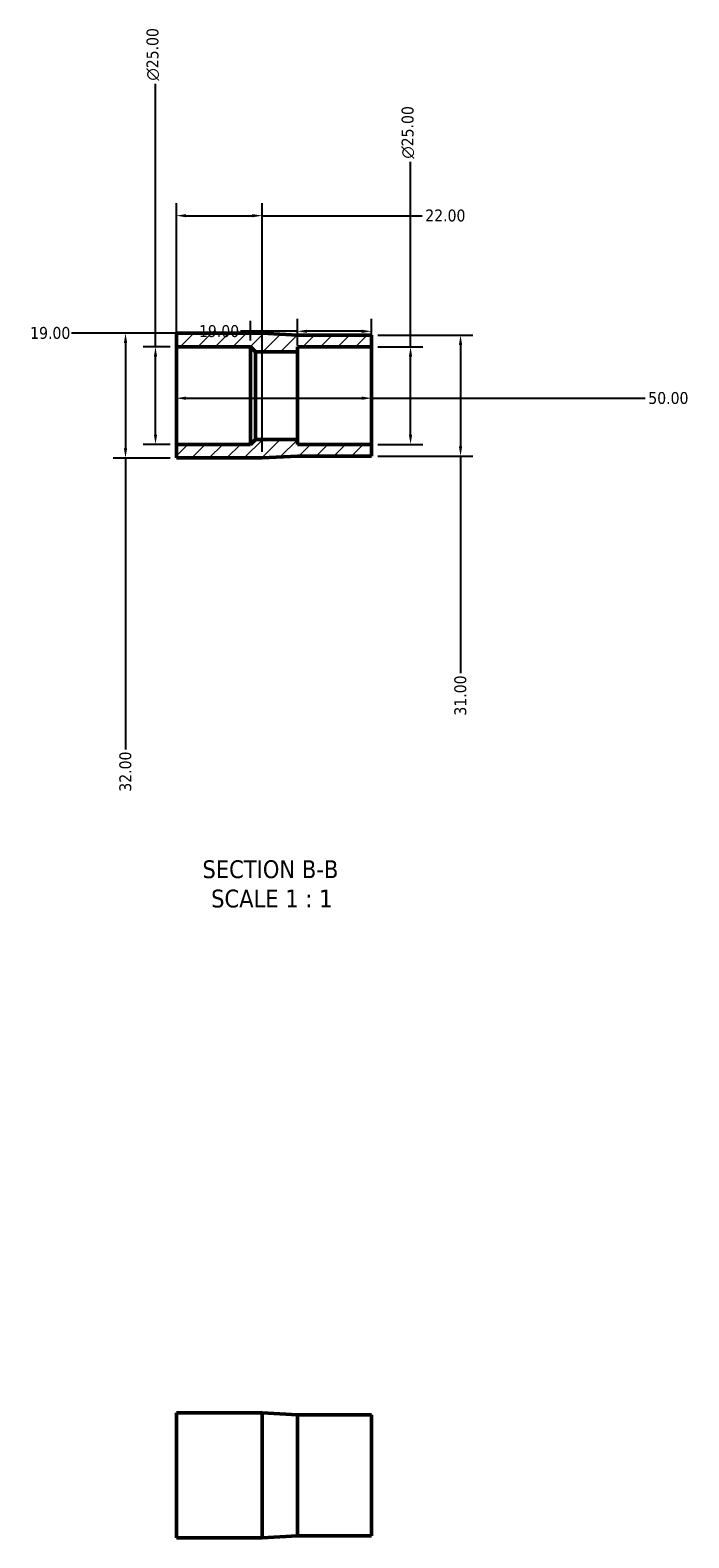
# Model space of a CAD drawing. Header units: millimetres. Extents: x 0 to 901, y -19 to 1060.
# Tile 2 of 3: x 357 to 525, y 673 to 1060. Entities that reach past the tile are written whole.
import ezdxf

# ---------------------------------------------------------------- set-up
doc = ezdxf.new("R2010")
doc.units = ezdxf.units.MM
for name, color, linetype, lineweight in [('Dimension (ANSI)', 7, 'Continuous', 25), ('Hatch (ANSI)', 7, 'Continuous', 18), ('Symbol (ANSI)', 7, 'Continuous', 25), ('Visible (ANSI)', 7, 'Continuous', 50)]:
    doc.layers.add(name, color=color, linetype=linetype, lineweight=lineweight)
doc.styles.add('Label Text (ANSI)', font='tahoma.ttf')
doc.styles.add('Note Text (ANSI)', font='tahoma.ttf')
doc.dimstyles.new('Default - mm (ANSI)', dxfattribs={"dimtxt": 3.048, "dimasz": 2.5, "dimexe": 3.175, "dimexo": 1.6002, "dimgap": 0.8, "dimtad": 0, "dimtoh": 1, "dimrnd": 1e-08, "dimzin": 4, "dimdsep": 46, "dimtxsty": 'Note Text (ANSI)', "dimcen": 0.09, "dimdle": 10, "dimclrd": 256, "dimclre": 256, "dimclrt": 256, "dimadec": 1, "dimazin": 1, "dimtfac": 1, "dimtofl": 0, "dimtmove": 0, "dimatfit": 3, "dimfxl": 1, "dimtolj": 1, "dimtzin": 4, "dimlwd": -1, "dimlwe": -1, "dimarcsym": 0})

# ---------------------------------------------------------------- blocks, each defined once
blk = doc.blocks.new('*D7')
at = {"layer": 'Defpoints', "color": 0, "transparency": 16777216}
for p in [(394.03, 966.23), (444.03, 966.23), (444.03, 965.56)]:
    blk.add_point(p, dxfattribs=at)
at = {"layer": 'Dimension (ANSI)', "transparency": 16777216}
for p, q in [((396.53, 965.56), (441.53, 965.56)), ((444.03, 965.56), (514.15, 965.56))]:
    blk.add_line(p, q, dxfattribs=at)
for points in [[(396.53, 965.97), (396.53, 965.14), (394.03, 965.56)], [(441.53, 965.97), (441.53, 965.14), (444.03, 965.56)]]:
    blk.add_solid(points, dxfattribs=at)
at = {"layer": 'Dimension (ANSI)', "transparency": 16777216, "insert": (514.95, 967.14), "char_height": 3.048, "attachment_point": 1, "style": 'Note Text (ANSI)'}
blk.add_mtext('\\A1;50.00', dxfattribs=at)
blk = doc.blocks.new('*D8')
at = {"layer": 'Defpoints', "color": 0, "transparency": 16777216}
for p in [(425.03, 982.71), (444.03, 978.73), (425.03, 977.48)]:
    blk.add_point(p, dxfattribs=at)
at = {"layer": 'Dimension (ANSI)', "transparency": 16777216}
for p, q in [((425.03, 979.08), (425.03, 985.88)), ((444.03, 980.33), (444.03, 985.88)), ((425.03, 982.71), (410.42, 982.71)), ((441.53, 982.71), (427.53, 982.71))]:
    blk.add_line(p, q, dxfattribs=at)
for points in [[(427.53, 983.12), (427.53, 982.29), (425.03, 982.71)], [(441.53, 983.12), (441.53, 982.29), (444.03, 982.71)]]:
    blk.add_solid(points, dxfattribs=at)
at = {"layer": 'Dimension (ANSI)', "transparency": 16777216, "insert": (399.82, 984.29), "char_height": 3.048, "attachment_point": 1, "style": 'Note Text (ANSI)'}
blk.add_mtext('\\A1;19.00', dxfattribs=at)
blk = doc.blocks.new('*D9')
at = {"layer": 'Defpoints', "color": 0, "transparency": 16777216}
for p in [(394.03, 982.23), (394.03, 978.73), (413.03, 978.73)]:
    blk.add_point(p, dxfattribs=at)
at = {"layer": 'Dimension (ANSI)', "transparency": 16777216}
for p, q in [((394.03, 980.33), (394.03, 985.41)), ((413.03, 980.33), (413.03, 985.41)), ((394.03, 982.23), (367.15, 982.23)), ((410.53, 982.23), (396.53, 982.23))]:
    blk.add_line(p, q, dxfattribs=at)
for points in [[(396.53, 982.65), (396.53, 981.82), (394.03, 982.23)], [(410.53, 982.65), (410.53, 981.82), (413.03, 982.23)]]:
    blk.add_solid(points, dxfattribs=at)
at = {"layer": 'Dimension (ANSI)', "transparency": 16777216, "insert": (356.56, 983.82), "char_height": 3.048, "attachment_point": 1, "style": 'Note Text (ANSI)'}
blk.add_mtext('\\A1;19.00', dxfattribs=at)
blk = doc.blocks.new('*D10')
at = {"layer": 'Defpoints', "color": 0, "transparency": 16777216}
for p in [(444.03, 978.73), (454.03, 978.73), (444.03, 953.73)]:
    blk.add_point(p, dxfattribs=at)
at = {"layer": 'Dimension (ANSI)', "transparency": 16777216}
for p, q in [((454.03, 978.73), (454.03, 1026.16)), ((445.63, 978.73), (457.21, 978.73)), ((454.03, 956.23), (454.03, 976.23)), ((445.63, 953.73), (457.21, 953.73))]:
    blk.add_line(p, q, dxfattribs=at)
for points in [[(453.61, 976.23), (454.45, 976.23), (454.03, 978.73)], [(453.61, 956.23), (454.45, 956.23), (454.03, 953.73)]]:
    blk.add_solid(points, dxfattribs=at)
at = {"layer": 'Dimension (ANSI)', "transparency": 16777216, "insert": (451.74, 1026.96), "char_height": 3.048, "attachment_point": 1, "rotation": 90, "style": 'Note Text (ANSI)'}
blk.add_mtext('\\A1;\\fAIGDT|b0|i0;\\H3.0480;\\ln\\fTahoma|b0|i0;\\H3.0480;25.00', dxfattribs=at)
blk = doc.blocks.new('*D11')
at = {"layer": 'Defpoints', "color": 0, "transparency": 16777216}
for p in [(444.03, 981.73), (444.03, 950.73), (466.84, 950.73)]:
    blk.add_point(p, dxfattribs=at)
at = {"layer": 'Dimension (ANSI)', "transparency": 16777216}
for p, q in [((445.63, 981.73), (470.02, 981.73)), ((466.84, 979.23), (466.84, 953.23)), ((445.63, 950.73), (470.02, 950.73)), ((466.84, 950.73), (466.84, 895.06))]:
    blk.add_line(p, q, dxfattribs=at)
for points in [[(466.42, 979.23), (467.26, 979.23), (466.84, 981.73)], [(466.42, 953.23), (467.26, 953.23), (466.84, 950.73)]]:
    blk.add_solid(points, dxfattribs=at)
at = {"layer": 'Dimension (ANSI)', "transparency": 16777216, "insert": (465.25, 884.21), "char_height": 3.048, "attachment_point": 1, "rotation": 90, "style": 'Note Text (ANSI)'}
blk.add_mtext('\\A1;31.00', dxfattribs=at)
blk = doc.blocks.new('*D12')
at = {"layer": 'Defpoints', "color": 0, "transparency": 16777216}
for p in [(388.68, 978.73), (394.03, 978.73), (394.03, 953.73)]:
    blk.add_point(p, dxfattribs=at)
at = {"layer": 'Dimension (ANSI)', "transparency": 16777216}
for p, q in [((388.68, 978.73), (388.68, 1046.16)), ((392.43, 978.73), (385.5, 978.73)), ((388.68, 956.23), (388.68, 976.23)), ((392.43, 953.73), (385.5, 953.73))]:
    blk.add_line(p, q, dxfattribs=at)
for points in [[(388.26, 976.23), (389.09, 976.23), (388.68, 978.73)], [(388.26, 956.23), (389.09, 956.23), (388.68, 953.73)]]:
    blk.add_solid(points, dxfattribs=at)
at = {"layer": 'Dimension (ANSI)', "transparency": 16777216, "insert": (386.38, 1046.96), "char_height": 3.048, "attachment_point": 1, "rotation": 90, "style": 'Note Text (ANSI)'}
blk.add_mtext('\\A1;\\fAIGDT|b0|i0;\\H3.0480;\\ln\\fTahoma|b0|i0;\\H3.0480;25.00', dxfattribs=at)
blk = doc.blocks.new('*D13')
at = {"layer": 'Defpoints', "color": 0, "transparency": 16777216}
for p in [(394.03, 982.23), (380.99, 950.23), (394.03, 950.23)]:
    blk.add_point(p, dxfattribs=at)
at = {"layer": 'Dimension (ANSI)', "transparency": 16777216}
for p, q in [((392.43, 982.23), (377.82, 982.23)), ((380.99, 979.73), (380.99, 952.73)), ((392.43, 950.23), (377.82, 950.23)), ((380.99, 950.23), (380.99, 875.56))]:
    blk.add_line(p, q, dxfattribs=at)
for points in [[(380.58, 979.73), (381.41, 979.73), (380.99, 982.23)], [(380.58, 952.73), (381.41, 952.73), (380.99, 950.23)]]:
    blk.add_solid(points, dxfattribs=at)
at = {"layer": 'Dimension (ANSI)', "transparency": 16777216, "insert": (379.41, 864.71), "char_height": 3.048, "attachment_point": 1, "rotation": 90, "style": 'Note Text (ANSI)'}
blk.add_mtext('\\A1;32.00', dxfattribs=at)
blk = doc.blocks.new('*D14')
at = {"layer": 'Defpoints', "color": 0, "transparency": 16777216}
for p in [(416.03, 1012.34), (394.03, 978.73), (416.03, 950.23)]:
    blk.add_point(p, dxfattribs=at)
at = {"layer": 'Dimension (ANSI)', "transparency": 16777216}
for p, q in [((394.03, 980.33), (394.03, 1015.51)), ((416.03, 951.83), (416.03, 1015.51)), ((396.53, 1012.34), (413.53, 1012.34)), ((416.03, 1012.34), (457, 1012.34))]:
    blk.add_line(p, q, dxfattribs=at)
for points in [[(396.53, 1012.75), (396.53, 1011.92), (394.03, 1012.34)], [(413.53, 1012.75), (413.53, 1011.92), (416.03, 1012.34)]]:
    blk.add_solid(points, dxfattribs=at)
at = {"layer": 'Dimension (ANSI)', "transparency": 16777216, "insert": (457.8, 1013.92), "char_height": 3.048, "attachment_point": 1, "style": 'Note Text (ANSI)'}
blk.add_mtext('\\A1;22.00', dxfattribs=at)

msp = doc.modelspace()

# ---------------------------------------------------------------- hatches: boundary and pattern name
at = {"layer": 'Hatch (ANSI)'}
h = msp.add_hatch(dxfattribs=at)
h.set_pattern_fill('ANSI31', color=256, scale=25.4, style=0)
h.set_pattern_definition([(45, (0, 0), (-2.245064, 2.245064), [])])
h.paths.add_polyline_path([(444.031, 950.734), (444.031, 953.734), (425.031, 953.734), (425.031, 954.984), (414.281, 954.984), (413.031, 953.734), (394.031, 953.734), (394.031, 950.234), (416.031, 950.234), (425.031, 950.734)])
h.paths.add_polyline_path([(444.031, 978.734), (444.031, 981.734), (425.031, 981.734), (416.031, 982.234), (394.031, 982.234), (394.031, 978.734), (413.031, 978.734), (414.281, 977.484), (425.031, 977.484), (425.031, 978.734)])

# ---------------------------------------------------------------- linework, layer by layer
at = {"layer": 'Visible (ANSI)'}
for p, q in [((416.031, 982.234), (394.031, 982.234)), ((394.031, 982.234), (394.031, 978.734)), ((425.031, 981.734), (416.031, 982.234)), ((444.031, 981.734), (425.031, 981.734)), ((444.031, 978.734), (444.031, 981.734)), ((394.031, 978.734), (413.031, 978.734)), ((394.031, 978.734), (394.031, 953.734)), ((413.031, 978.734), (414.281, 977.484)), ((413.031, 978.734), (413.031, 953.734)), ((425.031, 977.484), (425.031, 978.734)), ((425.031, 978.734), (444.031, 978.734)), ((444.031, 978.734), (444.031, 953.734)), ((414.281, 977.484), (425.031, 977.484)), ((414.281, 977.484), (414.281, 954.984)), ((425.031, 977.484), (425.031, 954.984)), ((414.281, 954.984), (413.031, 953.734)), ((425.031, 954.984), (414.281, 954.984)), ((425.031, 953.734), (425.031, 954.984)), ((413.031, 953.734), (394.031, 953.734)), ((394.031, 953.734), (394.031, 950.234)), ((416.031, 950.234), (425.031, 950.734)), ((444.031, 953.734), (425.031, 953.734)), ((425.031, 950.734), (444.031, 950.734)), ((444.031, 950.734), (444.031, 953.734)), ((394.031, 950.234), (416.031, 950.234)), ((394.031, 705.482), (394.031, 673.482)), ((416.031, 705.482), (394.031, 705.482)), ((416.031, 705.482), (416.031, 673.482)), ((425.031, 704.982), (416.031, 705.482)), ((425.031, 704.982), (425.031, 673.982)), ((444.031, 704.982), (425.031, 704.982)), ((444.031, 704.982), (444.031, 673.982)), ((416.031, 673.482), (394.031, 673.482)), ((425.031, 673.982), (416.031, 673.482)), ((444.031, 673.982), (425.031, 673.982))]:
    msp.add_line(p, q, dxfattribs=at)

# ---------------------------------------------------------------- texts
at = {"layer": 'Symbol (ANSI)', "char_height": 4.572, "attachment_point": 7, "style": 'Label Text (ANSI)'}
for s, insert in [('SECTION B-B', (400.703, 842.47)), ('SCALE 1 : 1', (402.926, 834.957))]:
    msp.add_mtext(s, dxfattribs=dict(at, insert=insert))

# ---------------------------------------------------------------- dimensions: what is measured, and where the dimension line sits
at = {"layer": 'Dimension (ANSI)'}
for base, p1, p2, picture, middle in [((388.675, 978.734), (394.031, 953.734), (394.031, 978.734), '*D12', (388.675, 1053.734)), ((454.031, 978.734), (444.031, 953.734), (444.031, 978.734), '*D10', (454.031, 1033.734))]:
    dim = msp.add_linear_dim(base=base, p1=p1, p2=p2, angle=90, text='\\fAIGDT|b0|i0;\\H3.0480;\\ln\\fTahoma|b0|i0;\\H3.0480;<>', dimstyle='Default - mm (ANSI)', override={"dimtoh": 0, "dimdec": 2, "dimtp": 0, "dimtm": 0, "dimtdec": 2, "dimatfit": 2}, dxfattribs=at)
    dim.commit()
    dim.dimension.update_dxf_attribs({"geometry": picture, "text_midpoint": middle, "dimtype": 160})
for base, p1, p2, override, picture, middle in [((416.031, 1012.337), (394.031, 978.734), (416.031, 950.234), {"dimtoh": 0, "dimdec": 2, "dimtp": 0, "dimtm": 0, "dimtdec": 2, "dimatfit": 2}, '*D14', (462.818, 1012.337)), ((394.031, 982.234), (413.031, 978.734), (394.031, 978.734), {"dimtoh": 0, "dimdec": 2, "dimtp": 0, "dimtm": 0, "dimtdec": 2, "dimatfit": 2}, '*D9', (361.457, 982.234)), ((425.031, 982.708), (444.031, 978.734), (425.031, 977.484), {"dimtoh": 0, "dimdec": 2, "dimtp": 0, "dimtm": 0, "dimtdec": 2, "dimatfit": 2}, '*D8', (404.72, 982.708)), ((444.031, 965.558), (394.031, 966.234), (444.031, 966.234), {"dimtoh": 0, "dimdec": 2, "dimse1": 1, "dimse2": 1, "dimtp": 0, "dimtm": 0, "dimtdec": 2, "dimatfit": 2}, '*D7', (519.955, 965.558))]:
    dim = msp.add_linear_dim(base=base, p1=p1, p2=p2, dimstyle='Default - mm (ANSI)', override=override, dxfattribs=at)
    dim.commit()
    dim.dimension.update_dxf_attribs({"geometry": picture, "text_midpoint": middle, "dimtype": 160})
for base, p1, p2, picture, middle in [((380.994, 950.234), (394.031, 982.234), (394.031, 950.234), '*D13', (380.994, 869.734)), ((466.84, 950.734), (444.031, 981.734), (444.031, 950.734), '*D11', (466.84, 889.234))]:
    dim = msp.add_linear_dim(base=base, p1=p1, p2=p2, angle=90, dimstyle='Default - mm (ANSI)', override={"dimtoh": 0, "dimdec": 2, "dimtp": 0, "dimtm": 0, "dimtdec": 2, "dimatfit": 2}, dxfattribs=at)
    dim.commit()
    dim.dimension.update_dxf_attribs({"geometry": picture, "text_midpoint": middle, "dimtype": 160})

doc.saveas('drawing.dxf')
